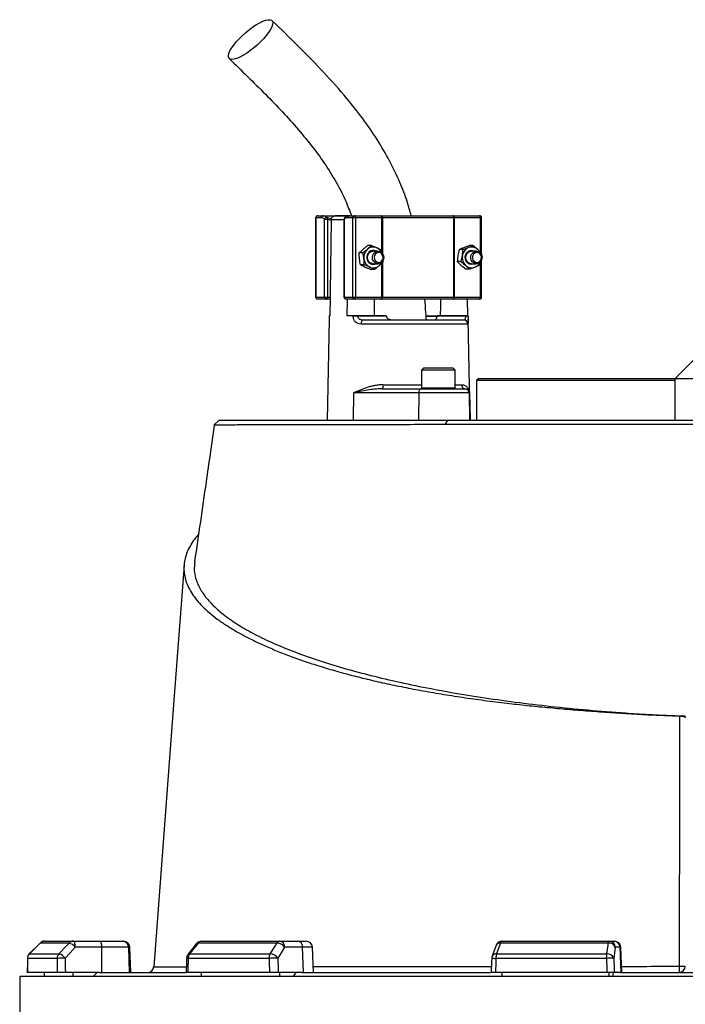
# Model space of a CAD drawing. Header units: millimetres. Extents: x 2419 to 4597, y 850 to 6158.
# Tile 8 of 10: x 2989 to 3627, y 4718 to 5662. Entities that reach past the tile are written whole.
import ezdxf

# ---------------------------------------------------------------- set-up
doc = ezdxf.new("R2010")
doc.units = ezdxf.units.MM
doc.header["$LTSCALE"] = 2

msp = doc.modelspace()

# ---------------------------------------------------------------- linework, layer by layer
at = {"color": 7, "linetype": 'Continuous', "lineweight": 25}
for p, q in [((3272.76, 5472.36), (3272.76, 5396.36)), ((3272.95, 5472.36), (3272.95, 5396.36)), ((3278.06, 5472.36), (3272.95, 5472.36)), ((3274.76, 5474.36), (3279.87, 5474.36)), ((3279.87, 5474.36), (3305.15, 5474.36)), ((3281.4, 5396.36), (3281.4, 5470.95)), ((3281.4, 5470.95), (3284.06, 5470.95)), ((3284.06, 5470.95), (3284.06, 5396.36)), ((3287.76, 5470.42), (3287.75, 5470.01)), ((3304.72, 5474.35), (3291.58, 5474.35)), ((3299.81, 5470.95), (3299.81, 5396.36)), ((3300, 5470.95), (3300, 5396.36)), ((3308.45, 5472.36), (3303.34, 5472.36)), ((3305.15, 5474.36), (3310.26, 5474.36)), ((3311.11, 5472.36), (3308.45, 5472.36)), ((3308.45, 5396.36), (3308.45, 5472.36)), ((3310.26, 5474.36), (3335.35, 5474.36)), ((3311.11, 5472.36), (3311.11, 5396.36)), ((3336.2, 5472.36), (3311.11, 5472.36)), ((3335.35, 5474.36), (3336.54, 5474.36)), ((3336.79, 5472.36), (3336.2, 5472.36)), ((3336.54, 5474.36), (3403.78, 5474.36)), ((3405.13, 5472.36), (3336.79, 5472.36)), ((3403.78, 5474.36), (3404.8, 5474.36)), ((3404.8, 5474.36), (3429.89, 5474.36)), ((3405.13, 5396.36), (3405.13, 5472.36)), ((3405.65, 5472.36), (3405.13, 5472.36)), ((3405.65, 5472.36), (3405.65, 5396.36)), ((3430.74, 5472.36), (3405.65, 5472.36)), ((3431.89, 5438.21), (3431.89, 5472.36)), ((3326.22, 5445.8), (3322.75, 5445.8)), ((3335.91, 5441.43), (3336.54, 5438.39)), ((3413.97, 5441.89), (3410.5, 5441.89)), ((3423.85, 5445.7), (3420.38, 5445.7)), ((3317.95, 5438.72), (3314.48, 5438.72)), ((3332.57, 5440.36), (3327.83, 5440.36)), ((3426.83, 5440.36), (3422.08, 5440.36)), ((3431.78, 5438.17), (3431.66, 5437.04)), ((3431.89, 5396.36), (3431.89, 5432.17)), ((3319.37, 5427.28), (3315.9, 5427.28)), ((3329.06, 5422.92), (3325.59, 5422.92)), ((3327.83, 5428.36), (3332.57, 5428.36)), ((3412.02, 5430.54), (3408.55, 5430.54)), ((3419.95, 5423.01), (3416.48, 5423.01)), ((3422.08, 5428.36), (3426.83, 5428.36)), ((3430.63, 5430.11), (3429.83, 5426.82)), ((3272.95, 5396.36), (3281.4, 5396.36)), ((3283.21, 5394.36), (3274.76, 5394.36)), ((3281.4, 5396.36), (3284.06, 5396.36)), ((3286.49, 5394.36), (3283.21, 5394.36)), ((3284.06, 5396.36), (3286.53, 5396.36)), ((3286.53, 5396.36), (3286.23, 5378.36)), ((3300, 5396.36), (3308.45, 5396.36)), ((3310.26, 5394.36), (3301.81, 5394.36)), ((3303.13, 5378.36), (3303.4, 5394.36)), ((3308.45, 5396.36), (3311.11, 5396.36)), ((3335.35, 5394.36), (3310.26, 5394.36)), ((3311.11, 5396.36), (3336.2, 5396.36)), ((3336.54, 5394.36), (3335.35, 5394.36)), ((3336.2, 5396.36), (3336.79, 5396.36)), ((3403.78, 5394.36), (3336.54, 5394.36)), ((3336.79, 5396.36), (3405.13, 5396.36)), ((3404.8, 5394.36), (3403.78, 5394.36)), ((3429.89, 5394.36), (3404.8, 5394.36)), ((3405.13, 5396.36), (3405.65, 5396.36)), ((3405.65, 5396.36), (3430.74, 5396.36)), ((3418.16, 5394.36), (3418.43, 5378.36)), ((3285.59, 5375.06), (3283.91, 5278.36)), ((3285.66, 5378.36), (3285.66, 5378.29)), ((3286.23, 5378.36), (3285.66, 5378.36)), ((3308.75, 5378.36), (3303.13, 5378.36)), ((3308.75, 5378.29), (3308.75, 5378.36)), ((3313.05, 5378.36), (3313.05, 5378.29)), ((3340.47, 5378.36), (3313.05, 5378.36)), ((3313.05, 5378.29), (3340.47, 5378.29)), ((3340.47, 5378.36), (3340.47, 5378.29)), ((3389.17, 5377.61), (3378.94, 5377.61)), ((3389.27, 5378.29), (3389.27, 5378.36)), ((3416.69, 5378.36), (3389.27, 5378.36)), ((3389.27, 5378.29), (3416.69, 5378.29)), ((3416.69, 5378.29), (3416.69, 5378.36)), ((3419, 5378.29), (3419, 5378.36)), ((3420.75, 5278.36), (3419.06, 5375.06)), ((3418.58, 5370.43), (3316.35, 5370.43)), ((3318.5, 5374.36), (3414.62, 5374.36)), ((3359.89, 5374.61), (3359.89, 5374.36)), ((3365.14, 5374.36), (3365.14, 5374.61)), ((3374.39, 5374.36), (3374.39, 5374.61)), ((3374.6, 5374.61), (3374.6, 5374.36)), ((3379.83, 5374.36), (3379.83, 5374.61)), ((3381.18, 5374.61), (3381.18, 5374.36)), ((3384.2, 5374.61), (3384.2, 5374.36)), ((3385.54, 5374.36), (3385.54, 5374.61)), ((3389.65, 5374.36), (3389.65, 5374.61)), ((3637.09, 5338.15), (3617.29, 5318.36)), ((3376.36, 5328.36), (3374.36, 5326.36)), ((3376.36, 5328.36), (3404.36, 5328.36)), ((3406.36, 5326.36), (3404.36, 5328.36)), ((3374.36, 5326.36), (3374.36, 5309.16)), ((3406.36, 5326.36), (3374.36, 5326.36)), ((3406.36, 5309.16), (3406.36, 5326.36)), ((3429.09, 5318.36), (3427.09, 5316.36)), ((3429.09, 5318.36), (3617.09, 5318.36)), ((3617.09, 5318.36), (3617.09, 5278.36)), ((3617.09, 5318.36), (3657.09, 5318.36)), ((3427.09, 5316.36), (3427.09, 5278.36)), ((3617.09, 5316.36), (3427.09, 5316.36)), ((3308.98, 5304.43), (3308.69, 5278.36)), ((3371.61, 5304.43), (3308.98, 5304.43)), ((3336.69, 5308.36), (3374.16, 5308.36)), ((3371.61, 5304.43), (3371.32, 5278.36)), ((3419.77, 5304.43), (3371.61, 5304.43)), ((3374.16, 5308.36), (3415.77, 5308.36)), ((3415.77, 5308.36), (3416.08, 5308.36)), ((3419.77, 5304.43), (3420.22, 5278.36)), ((3420.29, 5304.43), (3419.77, 5304.43)), ((3420.29, 5304.43), (3420.75, 5278.36)), ((3180.24, 5278.36), (3175.58, 5273.7)), ((3180.24, 5278.36), (3399.52, 5278.36)), ((3397.13, 5274.27), (3399.52, 5278.36)), ((3399.52, 5278.36), (3647.66, 5278.36)), ((3627.09, 4994.4), (3627.2, 4994.4)), ((3008.61, 4776.57), (2998.22, 4766.09)), ((3036.35, 4776.6), (3008.69, 4776.6)), ((3012.87, 4778.36), (3040.35, 4778.36)), ((3040.35, 4778.36), (3065.6, 4778.36)), ((3067.65, 4772.56), (3042.4, 4772.56)), ((3065.6, 4778.36), (3087.62, 4778.36)), ((3067.94, 4748.36), (3067.65, 4772.56)), ((3093.53, 4772.56), (3067.65, 4772.56)), ((3087.62, 4778.36), (3088.67, 4778.36)), ((3094.36, 4748.36), (3093.53, 4772.56)), ((3095.51, 4748.36), (3094.66, 4772.56)), ((3158.65, 4776.07), (3150.38, 4765.58)), ((3235.7, 4776.6), (3160.13, 4776.6)), ((3163.36, 4778.36), (3238.45, 4778.36)), ((3238.45, 4778.36), (3255.72, 4778.36)), ((3260.31, 4772.56), (3243.05, 4772.56)), ((3255.72, 4778.36), (3263.72, 4778.36)), ((3260.96, 4748.36), (3260.31, 4772.56)), ((3270.56, 4748.36), (3269.72, 4772.56)), ((3445.88, 4774.46), (3441.95, 4763.97)), ((3553.31, 4776.6), (3450.08, 4776.6)), ((3451.5, 4778.36), (3554.08, 4778.36)), ((3554.08, 4778.36), (3558.75, 4778.36)), ((3558.75, 4778.36), (3559.27, 4778.36)), ((3564.65, 4772.56), (3559.99, 4772.56)), ((3565.49, 4748.36), (3564.65, 4772.56)), ((3566.11, 4748.36), (3565.26, 4772.56)), ((3024.97, 4761.87), (2996.57, 4761.87)), ((2998.3, 4766.11), (3026.62, 4766.11)), ((3228.1, 4761.87), (3150.52, 4761.87)), ((3151.86, 4766.11), (3229.24, 4766.11)), ((3551.53, 4761.87), (3445.56, 4761.87)), ((3446.15, 4766.11), (3551.85, 4766.11)), ((3117.63, 4753.9), (3117.63, 4753.9)), ((2989.09, 4744.36), (2989.09, 4566.29)), ((4365.09, 4744.36), (2989.09, 4744.36)), ((3025.13, 4748.36), (2996.49, 4748.36)), ((3012.87, 4744.36), (3012.87, 4748.36)), ((3065.71, 4748.36), (3032.83, 4748.36)), ((3040.35, 4744.36), (3040.35, 4748.36)), ((3059.63, 4744.36), (3063.39, 4748.36)), ((3065.71, 4748.36), (3147.96, 4748.36)), ((3228.46, 4748.36), (3150.21, 4748.36)), ((3163.36, 4744.36), (3163.36, 4748.36)), ((3259.44, 4748.36), (3236.95, 4748.36)), ((3238.45, 4744.36), (3238.45, 4748.36)), ((3251.64, 4744.36), (3254.21, 4748.36)), ((3259.44, 4748.36), (3440.48, 4748.36)), ((3552, 4748.36), (3445.11, 4748.36)), ((3451.5, 4744.36), (3451.5, 4748.36)), ((3554.08, 4744.36), (3554.08, 4748.36)), ((3557.65, 4744.36), (3558.34, 4748.36)), ((3565.07, 4748.36), (3559, 4748.36)), ((3565.07, 4748.36), (3789.1, 4748.36))]:
    msp.add_line(p, q, dxfattribs=at)
at = {"color": 8, "linetype": 'Continuous', "lineweight": 25}
for p, q in [((3272.95, 5472.36), (3272.76, 5472.36)), ((3283.84, 5472.8), (3287.99, 5471.58)), ((3299.81, 5470.42), (3287.76, 5470.42)), ((3299.81, 5470.95), (3300, 5470.95)), ((3336.2, 5441.47), (3336.2, 5472.36)), ((3336.79, 5472.36), (3336.79, 5438.14)), ((3430.74, 5439.26), (3430.74, 5472.36)), ((3431.89, 5472.36), (3430.74, 5472.36)), ((3336.2, 5396.36), (3336.2, 5428.92)), ((3336.79, 5429.48), (3336.79, 5396.36)), ((3430.74, 5396.36), (3430.74, 5430.18)), ((3272.76, 5396.36), (3272.95, 5396.36)), ((3299.81, 5396.36), (3300, 5396.36)), ((3430.74, 5396.36), (3431.89, 5396.36)), ((3378.9, 5378.29), (3389.58, 5378.29)), ((3337.56, 5312.29), (3374.36, 5312.29)), ((3374.36, 5309.16), (3406.36, 5309.16)), ((3406.36, 5312.29), (3412.53, 5312.29)), ((3008.6, 4776.58), (3008.69, 4776.6)), ((3094.66, 4772.56), (3093.53, 4772.56)), ((3269.72, 4772.56), (3260.31, 4772.56)), ((3565.26, 4772.56), (3564.65, 4772.56)), ((2996.47, 4761.91), (2996.57, 4761.87)), ((2998.21, 4766.09), (2998.3, 4766.11))]:
    msp.add_line(p, q, dxfattribs=at)
at = {"color": 7, "linetype": 'Continuous', "lineweight": 25, "flags": 128}
for points in [[(3192.49, 5624.24), (3190.86, 5624.49), (3189.73, 5625.23), (3189.14, 5626.43), (3189.1, 5628.08), (3189.61, 5630.12), (3190.65, 5632.51), (3192.21, 5635.18), (3194.24, 5638.06), (3196.69, 5641.08), (3199.49, 5644.15), (3202.58, 5647.21), (3205.86, 5650.17), (3209.27, 5652.95), (3212.7, 5655.49), (3216.07, 5657.71), (3219.3, 5659.56), (3222.29, 5660.99), (3224.98, 5661.97), (3227.29, 5662.46), (3229.16, 5662.46), (3230.54, 5661.97), (3231.4, 5660.99), (3231.72, 5659.56), (3231.49, 5657.71), (3230.71, 5655.49), (3229.4, 5652.95), (3227.6, 5650.17), (3225.35, 5647.21), (3222.72, 5644.15), (3219.77, 5641.08), (3216.57, 5638.06), (3213.21, 5635.18), (3209.78, 5632.51), (3206.37, 5630.12), (3203.06, 5628.08), (3199.94, 5626.43), (3197.09, 5625.23), (3194.59, 5624.49), (3192.49, 5624.24)], [(3287.75, 5470.01), (3286.61, 5401.59), (3286.53, 5396.36)], [(3311.11, 5472.36), (3311.09, 5472.75), (3311.04, 5473.12), (3310.96, 5473.47), (3310.86, 5473.77), (3310.73, 5474.02), (3310.58, 5474.2), (3310.43, 5474.32), (3310.26, 5474.36)], [(3336.2, 5472.36), (3336.18, 5472.75), (3336.13, 5473.12), (3336.06, 5473.47), (3335.95, 5473.77), (3335.82, 5474.02), (3335.68, 5474.2), (3335.52, 5474.32), (3335.35, 5474.36)], [(3405.65, 5472.36), (3405.63, 5472.75), (3405.58, 5473.12), (3405.51, 5473.47), (3405.4, 5473.77), (3405.27, 5474.02), (3405.13, 5474.2), (3404.97, 5474.32), (3404.8, 5474.36)], [(3430.74, 5472.36), (3430.72, 5472.75), (3430.67, 5473.12), (3430.6, 5473.47), (3430.49, 5473.77), (3430.36, 5474.02), (3430.22, 5474.2), (3430.06, 5474.32), (3429.89, 5474.36)], [(3327.83, 5428.36), (3326.88, 5428.45), (3325.11, 5429.16), (3323.66, 5430.5), (3322.72, 5432.3), (3322.39, 5434.36), (3322.72, 5436.41), (3323.66, 5438.21), (3325.11, 5439.55), (3326.88, 5440.26), (3327.83, 5440.36)], [(3327.14, 5434.59), (3327.54, 5436.63), (3328.55, 5438.39), (3330.04, 5439.67), (3331.84, 5440.3), (3333.73, 5440.22), (3335.48, 5439.43), (3336.87, 5438.03), (3337.75, 5436.18), (3338.01, 5434.12), (3337.61, 5432.08), (3336.6, 5430.32), (3335.1, 5429.04), (3333.31, 5428.41), (3331.42, 5428.49), (3329.67, 5429.28), (3328.27, 5430.68), (3327.39, 5432.53), (3327.14, 5434.59)], [(3328.77, 5434.54), (3329.03, 5432.7), (3329.92, 5431.12), (3331.28, 5430.02), (3332.92, 5429.59), (3334.59, 5429.88), (3336.03, 5430.85), (3337.02, 5432.36), (3337.41, 5434.17), (3337.15, 5436.01), (3336.27, 5437.59), (3334.9, 5438.69), (3333.26, 5439.12), (3331.6, 5438.83), (3330.16, 5437.86), (3329.16, 5436.35), (3328.77, 5434.54)], [(3425.16, 5428.36), (3424.31, 5427.94), (3422.31, 5427.56), (3420.31, 5427.92), (3418.52, 5428.97), (3417.14, 5430.61), (3416.32, 5432.65), (3416.14, 5434.88), (3416.63, 5437.05), (3417.72, 5438.93), (3419.32, 5440.31), (3421.23, 5441.05), (3423.26, 5441.06), (3425.16, 5440.36)], [(3422.08, 5428.36), (3421.14, 5428.45), (3419.36, 5429.16), (3417.92, 5430.5), (3416.97, 5432.3), (3416.65, 5434.36), (3416.97, 5436.41), (3417.92, 5438.21), (3419.36, 5439.55), (3421.14, 5440.26), (3422.08, 5440.36)], [(3421.42, 5433.74), (3421.56, 5435.82), (3422.33, 5437.72), (3423.65, 5439.22), (3425.34, 5440.13), (3427.22, 5440.34), (3429.05, 5439.83), (3430.62, 5438.66), (3431.72, 5436.97), (3432.24, 5434.97), (3432.1, 5432.89), (3431.33, 5430.99), (3430.01, 5429.49), (3428.32, 5428.58), (3426.44, 5428.37), (3424.61, 5428.88), (3423.04, 5430.05), (3421.94, 5431.74), (3421.42, 5433.74)], [(3423.05, 5433.87), (3423.54, 5432.09), (3424.62, 5430.65), (3426.11, 5429.78), (3427.79, 5429.61), (3429.4, 5430.15), (3430.7, 5431.34), (3431.49, 5432.99), (3431.65, 5434.84), (3431.16, 5436.62), (3430.08, 5438.06), (3428.59, 5438.93), (3426.91, 5439.1), (3425.29, 5438.56), (3423.99, 5437.37), (3423.2, 5435.72), (3423.05, 5433.87)], [(3283.21, 5394.36), (3283.38, 5394.39), (3283.54, 5394.51), (3283.68, 5394.69), (3283.81, 5394.94), (3283.92, 5395.24), (3283.99, 5395.59), (3284.04, 5395.97), (3284.06, 5396.36)], [(3310.26, 5394.36), (3310.43, 5394.39), (3310.58, 5394.51), (3310.73, 5394.69), (3310.86, 5394.94), (3310.96, 5395.24), (3311.04, 5395.59), (3311.09, 5395.97), (3311.11, 5396.36)], [(3329.31, 5378.36), (3329.14, 5387.88), (3329.02, 5394.36)], [(3335.35, 5394.36), (3335.52, 5394.39), (3335.68, 5394.51), (3335.82, 5394.69), (3335.95, 5394.94), (3336.06, 5395.24), (3336.13, 5395.59), (3336.18, 5395.97), (3336.2, 5396.36)], [(3392.54, 5394.36), (3392.42, 5387.88), (3392.25, 5378.36)], [(3404.8, 5394.36), (3404.97, 5394.39), (3405.13, 5394.51), (3405.27, 5394.69), (3405.4, 5394.94), (3405.51, 5395.24), (3405.58, 5395.59), (3405.63, 5395.97), (3405.65, 5396.36)], [(3429.89, 5394.36), (3430.06, 5394.39), (3430.22, 5394.51), (3430.36, 5394.69), (3430.49, 5394.94), (3430.6, 5395.24), (3430.67, 5395.59), (3430.72, 5395.97), (3430.74, 5396.36)], [(3318.5, 5374.36), (3318.09, 5374.28), (3317.69, 5374.06), (3317.32, 5373.7), (3316.99, 5373.21), (3316.73, 5372.61), (3316.52, 5371.93), (3316.4, 5371.2), (3316.35, 5370.43)], [(3374.16, 5308.36), (3373.67, 5308.28), (3373.19, 5308.06), (3372.76, 5307.7), (3372.37, 5307.21), (3372.05, 5306.61), (3371.81, 5305.93), (3371.66, 5305.2), (3371.61, 5304.43)], [(3146.58, 5139.07), (3137.11, 5013.64), (3117.51, 4753.91)], [(3008.69, 4776.6), (3000.29, 4768.12), (2998.3, 4766.11)], [(3026.62, 4766.11), (3034.49, 4774.59), (3036.35, 4776.6)], [(3042.4, 4772.56), (3037.43, 4767.21), (3032.67, 4762.08)], [(3042.4, 4772.56), (3042.35, 4773.71), (3042.23, 4774.8), (3042.03, 4775.8), (3041.78, 4776.67), (3041.47, 4777.39), (3041.12, 4777.92), (3040.74, 4778.25), (3040.35, 4778.36)], [(3065.6, 4778.36), (3065.99, 4778.25), (3066.36, 4777.92), (3066.71, 4777.39), (3067.02, 4776.67), (3067.28, 4775.8), (3067.47, 4774.8), (3067.59, 4773.71), (3067.65, 4772.56)], [(3160.13, 4776.6), (3153.44, 4768.12), (3151.86, 4766.11)], [(3229.24, 4766.11), (3234.46, 4774.59), (3235.7, 4776.6)], [(3243.05, 4772.56), (3239.74, 4767.21), (3236.58, 4762.08)], [(3450.08, 4776.6), (3446.9, 4768.12), (3446.15, 4766.11)], [(3551.85, 4766.11), (3553.03, 4774.59), (3553.31, 4776.6)], [(3553.31, 4776.6), (3553.39, 4776.99), (3553.48, 4777.34), (3553.57, 4777.65), (3553.67, 4777.9), (3553.77, 4778.1), (3553.87, 4778.24), (3553.98, 4778.33), (3554.08, 4778.36)], [(3559.99, 4772.56), (3559.24, 4767.21), (3558.53, 4762.08)], [(2996.47, 4761.91), (2996.45, 4758.46), (2996.39, 4748.1)], [(3149.09, 4762.01), (3149.01, 4758.55), (3148.78, 4748.2)], [(3441.57, 4762.07), (3441.46, 4758.62), (3441.12, 4748.26)]]:
    msp.add_lwpolyline(points, dxfattribs=at)
at = {"color": 7, "linetype": 'Continuous', "lineweight": 25}
for centre, radius, start, end in [((3274.76, 5472.36), 2, 90, 180), ((3274.86, 5472.44), 1.91, 92.95214, 182.67534), ((3279.97, 5472.44), 1.91, 92.95214, 182.67534), ((3283.55, 5470.64), 2.18, 82.46337, 171.74277), ((3281.85, 5471.63), 2.31, 343.11903, 30.46305), ((3301.81, 5470.95), 2, 130.9851, 180), ((3305.25, 5472.44), 1.91, 92.95214, 182.67534), ((3310.36, 5472.44), 1.91, 92.95214, 182.67534), ((3332.62, 5472.85), 4.21, 353.28108, 21.00592), ((3403.38, 5472.62), 1.78, 351.28039, 77.10755), ((3429.89, 5472.36), 2, 0, 90), ((3329.45, 5434.41), 10.5, 131.67214, 187.73962), ((3328.01, 5435.95), 8.39, 65.85315, 131.34403), ((3327.43, 5435.01), 9.5, 24.53406, 64.99453), ((3423.03, 5434.78), 9.77, 112.55407, 171.51114), ((3422.29, 5435.91), 8.43, 45.54972, 110.83162), ((3421.34, 5434.77), 9.92, 24.9446, 46.26669), ((3328.88, 5434.01), 9.89, 185.89737, 244.32401), ((3328.02, 5434.82), 6.25, 62.44033, 192.77874), ((3328.04, 5433.76), 6.12, 183.09445, 297.96492), ((3423.79, 5434.33), 10.59, 169.71122, 225.45086), ((3328.03, 5432.76), 8.39, 245.85315, 311.34403), ((3327.11, 5433.93), 9.88, 310.86817, 335.06597), ((3422.27, 5432.8), 8.43, 225.54972, 290.83162), ((3421.76, 5433.65), 9.41, 291.91135, 335.6144), ((3274.76, 5396.36), 2, 180, 270), ((3274.86, 5396.27), 1.91, 177.32466, 267.04786), ((3283.31, 5396.27), 1.91, 177.32466, 267.04786), ((3301.81, 5396.36), 2, 180, 270), ((3301.91, 5396.27), 1.91, 177.32466, 267.04786), ((3310.36, 5396.27), 1.91, 177.32466, 267.04786), ((3332.62, 5395.86), 4.21, 338.99408, 6.71892), ((3403.38, 5396.09), 1.78, 282.89245, 8.71961), ((3429.89, 5396.36), 2, 270, 0), ((3310.9, 5207.46), 170.84, 89.27819, 90.72181), ((3417.84, 5338.26), 40.04, 88.34797, 91.65203), ((3414.6, 5370.37), 3.98, 0.75453, 89.76371), ((3332.42, 5311.36), 5.23, 324.85873, 10.16071), ((3375.16, 5309.16), 0.8, 180, 270), ((3405.56, 5309.16), 0.8, 270, 360), ((3416.32, 5312.13), 3.79, 177.71317, 266.46523), ((3415.77, 5304.36), 4, 0.99939, 89.99942), ((3012.87, 4772.36), 6, 90, 135.25313), ((3012.87, 4772.5), 5.85, 90.08561, 135.6015), ((3040.38, 4772.86), 5.5, 90.31962, 137.1257), ((3033.03, 4765.06), 12.01, 38.6888, 73.93179), ((3087.58, 4772.4), 5.95, 1.57585, 89.60772), ((3088.67, 4772.36), 6, 2, 90), ((3163.36, 4772.36), 6, 90, 141.73543), ((3163.5, 4774.25), 4.11, 92.00566, 145.14485), ((3238.68, 4774.96), 3.41, 93.88554, 151.18244), ((3235.29, 4767.15), 9.46, 34.93443, 87.54405), ((3237.68, 4773.03), 5.38, 355.08211, 81.76517), ((3254.95, 4773.03), 5.38, 355.08211, 81.76517), ((3263.72, 4772.36), 6, 2, 90), ((3451.5, 4772.36), 6, 90, 159.44647), ((3452.19, 4776.35), 2.12, 108.97665, 173.2704), ((3554.01, 4770.21), 6.42, 21.48071, 96.25708), ((3554.04, 4772.4), 5.95, 1.54472, 89.57848), ((3558.7, 4772.4), 5.95, 1.54472, 89.57848), ((3559.27, 4772.36), 6, 2, 90), ((3002.47, 4761.87), 6, 135.25395, 179.63698), ((3002.62, 4761.88), 6.05, 135.59323, 180.08081), ((3031.16, 4761.9), 6.19, 137.08569, 180.26871), ((3031.75, 4654), 108.09, 89.5133, 93.60013), ((3023.29, 4754.57), 12.02, 38.69679, 73.91555), ((3155.09, 4761.87), 6, 141.73621, 178.702), ((3157.57, 4761.98), 7.05, 144.12478, 180.88663), ((3236, 4762.02), 7.91, 148.82602, 181.08798), ((3237.68, 4545.57), 216.51, 90.29016, 92.53673), ((3228.83, 4756.66), 9.46, 34.93737, 87.52699), ((3447.57, 4761.87), 6, 159.44696, 178.11512), ((3459.5, 4762.1), 13.94, 163.27355, 180.94628), ((3576.58, 4762.12), 25.05, 170.83081, 180.57347), ((3567.09, 4359.14), 403.03, 91.21757, 92.21229), ((3552.55, 4759.73), 6.42, 21.4781, 96.23861), ((3111.52, 4754.36), 6, 270.09908, 355.91294), ((3621.09, 4754.36), 6, 270, 0), ((3602.91, 4752.84), 18.72, 346.14784, 4.50399), ((3622.88, 4919.7), 165.4, 269.54772, 271.45774)]:
    msp.add_arc(centre, radius, start, end, dxfattribs=at)
at = {"color": 8, "linetype": 'Continuous', "lineweight": 25}
for centre, radius, start, end in [((3301.6, 5471.26), 1.63, 133.5963, 190.8042), ((3159.9, 4774.9), 1.71, 82.127, 137.00451), ((3449.49, 4772.57), 4.07, 81.58497, 152.40731), ((3150.41, 4768.27), 6.4, 258.12046, 271.03584), ((3151.62, 4764.42), 1.71, 82.16666, 136.96474), ((3447.38, 4839.07), 77.22, 265.68645, 268.65029), ((3445.56, 4762.09), 4.07, 81.61821, 152.31454)]:
    msp.add_arc(centre, radius, start, end, dxfattribs=at)
at = {"color": 7, "linetype": 'Continuous', "lineweight": 25}
for centre, major_axis, ratio, start_param, end_param in [((3677.09, 4606.43), (120.31, 19644.47), 0.03469, 1.563096, 1.563784), ((3677.09, 4606.43), (-236.94, 19644.47), 0.033097, 1.562485, 1.563173), ((3679.14, 4606.64), (-234.88, 19644.47), 0.03281, 1.562491, 1.56319), ((3677.09, 4606.43), (445.13, 19644.47), 0.026971, 1.563495, 1.564183), ((3677.09, 4606.43), (-530.37, 19644.47), 0.022626, 1.562273, 1.562961), ((3681.68, 4606.64), (-525.77, 19644.47), 0.022431, 1.562283, 1.562982), ((3677.09, 4606.43), (650.36, 19644.47), 0.012035, 1.563282, 1.56397), ((3677.09, 4606.43), (-681.51, 19644.47), 0.00611, 1.562672, 1.56336), ((3682.99, 4606.64), (-675.6, 19644.47), 0.006057, 1.562675, 1.563374)]:
    msp.add_ellipse(centre, major_axis=major_axis, ratio=ratio, start_param=start_param, end_param=end_param, dxfattribs=at)
for points, knots in [([(3364.44, 5474.36), (3363.19, 5478.89), (3360.19, 5489.75), (3353.33, 5507.44), (3343.76, 5527.45), (3331.76, 5547.92), (3318.03, 5567.88), (3300.98, 5589.45), (3280.37, 5612.45), (3256.21, 5637.12), (3239.45, 5653.38), (3230.92, 5661.66)], [0, 0, 0, 0, 0.058949, 0.14111, 0.238657, 0.339873, 0.44357, 0.549598, 0.694805, 0.844557, 1, 1, 1, 1]), ([(3189.85, 5625.1), (3195.75, 5619.39), (3207.43, 5608.11), (3224.55, 5591.16), (3240.88, 5574.24), (3256.18, 5557.24), (3270.22, 5540.04), (3282.82, 5522.57), (3293.28, 5505.39), (3301.45, 5489.39), (3305.3, 5479.05), (3307.05, 5474.35)], [0, 0, 0, 0, 0.129602, 0.256421, 0.379861, 0.499467, 0.614898, 0.72606, 0.833187, 0.924129, 1, 1, 1, 1]), ([(3281.4, 5470.95), (3280.86, 5471.42), (3280.31, 5471.77), (3279.2, 5472.24), (3278.64, 5472.36), (3278.06, 5472.36)], [0, 0, 0, 0, 0.5, 0.5, 1, 1, 1, 1]), ([(3279.87, 5474.36), (3280.55, 5474.36), (3281.22, 5474.22), (3282.55, 5473.7), (3283.2, 5473.31), (3283.84, 5472.8)], [0, 0, 0, 0, 0.5, 0.5, 1, 1, 1, 1]), ([(3287.76, 5470.42), (3287.76, 5470.69), (3287.79, 5470.96), (3287.91, 5471.49), (3287.99, 5471.74), (3288.3, 5472.48), (3288.6, 5472.91), (3289.15, 5473.45), (3289.35, 5473.61), (3289.77, 5473.88), (3289.99, 5474), (3290.68, 5474.27), (3291.17, 5474.36), (3291.66, 5474.35)], [0, 0, 0, 0, 0.125, 0.125, 0.25, 0.25, 0.5, 0.5, 0.625, 0.625, 0.75, 0.75, 1, 1, 1, 1]), ([(3303.34, 5472.36), (3302.76, 5472.36), (3302.2, 5472.24), (3301.08, 5471.77), (3300.54, 5471.42), (3300, 5470.95)], [0, 0, 0, 0, 0.5, 0.5, 1, 1, 1, 1]), ([(3305.12, 5474.33), (3305.04, 5474.34), (3304.31, 5474.39), (3302.95, 5474.01), (3301.49, 5473.33), (3300.74, 5472.62), (3300.52, 5472.4)], [0, 0, 0, 0, 0.050093, 0.43798, 0.830713, 1, 1, 1, 1]), ([(3322.47, 5442.26), (3322.12, 5441.96), (3321.75, 5441.65), (3321.02, 5441.06), (3320.65, 5440.76), (3319.52, 5439.88), (3318.74, 5439.3), (3317.95, 5438.72)], [0, 0, 0, 0, 0.25, 0.25, 0.5, 0.5, 1, 1, 1, 1]), ([(3318.24, 5442.26), (3318.59, 5442.56), (3318.95, 5442.86), (3319.68, 5443.46), (3320.06, 5443.75), (3321.19, 5444.64), (3321.96, 5445.22), (3322.75, 5445.8)], [0, 0, 0, 0, 0.25, 0.25, 0.5, 0.5, 1, 1, 1, 1]), ([(3331.45, 5443.61), (3331.86, 5443.43), (3332.26, 5443.24), (3333.04, 5442.88), (3333.42, 5442.69), (3334.53, 5442.15), (3335.24, 5441.79), (3335.91, 5441.43)], [0, 0, 0, 0, 0.25, 0.25, 0.5, 0.5, 1, 1, 1, 1]), ([(3415.06, 5443.8), (3414.22, 5443.47), (3413.41, 5443.15), (3411.9, 5442.51), (3411.18, 5442.2), (3410.5, 5441.89)], [0, 0, 0, 0, 0.5, 0.5, 1, 1, 1, 1]), ([(3413.37, 5436.22), (3413.46, 5436.7), (3413.53, 5437.18), (3413.66, 5438.14), (3413.72, 5438.61), (3413.86, 5440.03), (3413.93, 5440.96), (3413.97, 5441.89)], [0, 0, 0, 0, 0.25, 0.25, 0.5, 0.5, 1, 1, 1, 1]), ([(3419.29, 5443.8), (3418.45, 5443.47), (3417.57, 5443.15), (3415.79, 5442.51), (3414.88, 5442.2), (3413.97, 5441.89)], [0, 0, 0, 0, 0.5, 0.5, 1, 1, 1, 1]), ([(3420.38, 5445.7), (3419.46, 5445.39), (3418.54, 5445.07), (3416.76, 5444.44), (3415.9, 5444.12), (3415.06, 5443.8)], [0, 0, 0, 0, 0.5, 0.5, 1, 1, 1, 1]), ([(3423.85, 5445.7), (3423.16, 5445.39), (3422.43, 5445.07), (3420.92, 5444.44), (3420.12, 5444.12), (3419.29, 5443.8)], [0, 0, 0, 0, 0.5, 0.5, 1, 1, 1, 1]), ([(3428.19, 5441.93), (3427.85, 5442.25), (3427.51, 5442.57), (3426.8, 5443.21), (3426.45, 5443.53), (3425.36, 5444.47), (3424.61, 5445.09), (3423.85, 5445.7)], [0, 0, 0, 0, 0.25, 0.25, 0.5, 0.5, 1, 1, 1, 1]), ([(3314.82, 5433), (3314.7, 5433.97), (3314.61, 5434.95), (3314.51, 5436.86), (3314.48, 5437.79), (3314.48, 5438.72)], [0, 0, 0, 0, 0.5, 0.5, 1, 1, 1, 1]), ([(3315.9, 5427.28), (3315.67, 5428.21), (3315.46, 5429.16), (3315.09, 5431.07), (3314.94, 5432.03), (3314.82, 5433)], [0, 0, 0, 0, 0.5, 0.5, 1, 1, 1, 1]), ([(3319.04, 5433), (3318.92, 5433.97), (3318.76, 5434.95), (3318.39, 5436.86), (3318.18, 5437.79), (3317.95, 5438.72)], [0, 0, 0, 0, 0.5, 0.5, 1, 1, 1, 1]), ([(3319.37, 5427.28), (3319.37, 5428.21), (3319.35, 5429.16), (3319.25, 5431.07), (3319.16, 5432.03), (3319.04, 5433)], [0, 0, 0, 0, 0.5, 0.5, 1, 1, 1, 1]), ([(3409.15, 5436.22), (3409.06, 5435.74), (3408.99, 5435.25), (3408.86, 5434.3), (3408.8, 5433.82), (3408.66, 5432.4), (3408.59, 5431.47), (3408.55, 5430.54)], [0, 0, 0, 0, 0.25, 0.25, 0.5, 0.5, 1, 1, 1, 1]), ([(3324.6, 5425.1), (3324.19, 5425.28), (3323.76, 5425.47), (3322.91, 5425.84), (3322.48, 5426.02), (3321.17, 5426.56), (3320.28, 5426.92), (3319.37, 5427.28)], [0, 0, 0, 0, 0.25, 0.25, 0.5, 0.5, 1, 1, 1, 1]), ([(3320.37, 5425.1), (3320.78, 5424.91), (3321.2, 5424.73), (3322.06, 5424.36), (3322.49, 5424.17), (3323.8, 5423.63), (3324.69, 5423.27), (3325.59, 5422.92)], [0, 0, 0, 0, 0.25, 0.25, 0.5, 0.5, 1, 1, 1, 1]), ([(3333.58, 5426.45), (3333.93, 5426.75), (3334.27, 5427.06), (3334.93, 5427.65), (3335.25, 5427.95), (3336.19, 5428.83), (3336.77, 5429.42), (3337.33, 5429.99)], [0, 0, 0, 0, 0.25, 0.25, 0.5, 0.5, 1, 1, 1, 1]), ([(3337.31, 5431.42), (3337.31, 5431.37), (3337.35, 5430.88), (3337.34, 5430.41), (3337.33, 5429.99)], [0, 0, 0, 0, 0.106367, 1, 1, 1, 1]), ([(3412.14, 5426.78), (3411.8, 5427.1), (3411.47, 5427.42), (3410.84, 5428.05), (3410.53, 5428.37), (3409.64, 5429.31), (3409.08, 5429.93), (3408.55, 5430.54)], [0, 0, 0, 0, 0.25, 0.25, 0.5, 0.5, 1, 1, 1, 1]), ([(3416.36, 5426.78), (3416.7, 5426.46), (3417.03, 5426.14), (3417.66, 5425.5), (3417.97, 5425.19), (3418.86, 5424.24), (3419.42, 5423.63), (3419.95, 5423.01)], [0, 0, 0, 0, 0.25, 0.25, 0.5, 0.5, 1, 1, 1, 1]), ([(3425.27, 5424.92), (3424.43, 5424.59), (3423.55, 5424.27), (3421.77, 5423.63), (3420.86, 5423.32), (3419.95, 5423.01)], [0, 0, 0, 0, 0.5, 0.5, 1, 1, 1, 1]), ([(3429.83, 5426.82), (3429.14, 5426.51), (3428.41, 5426.19), (3426.9, 5425.56), (3426.1, 5425.24), (3425.27, 5424.92)], [0, 0, 0, 0, 0.5, 0.5, 1, 1, 1, 1]), ([(3378.97, 5374.36), (3378.8, 5376.76), (3378.33, 5383.43), (3377.76, 5390.1), (3377.39, 5394.36)], [0, 0, 0, 0, 0.360853, 1, 1, 1, 1]), ([(3285.66, 5378.29), (3285.64, 5377.43), (3285.62, 5376.27), (3285.6, 5375.32), (3285.6, 5375.06)], [0, 0, 0, 0, 0.733208, 1, 1, 1, 1]), ([(3316.35, 5370.43), (3315.38, 5370.43), (3314.44, 5370.58), (3313.1, 5371.07), (3312.66, 5371.28), (3311.85, 5371.78), (3311.47, 5372.08), (3310.93, 5372.59), (3310.75, 5372.78), (3310.43, 5373.17), (3310.27, 5373.37), (3309.84, 5374.01), (3309.59, 5374.47), (3309.17, 5375.49), (3309.01, 5376.02), (3308.8, 5377.12), (3308.74, 5377.7), (3308.75, 5378.29)], [0, 0, 0, 0, 0.25, 0.25, 0.375, 0.375, 0.5, 0.5, 0.5625, 0.5625, 0.625, 0.625, 0.75, 0.75, 0.875, 0.875, 1, 1, 1, 1]), ([(3308.75, 5378.36), (3309.04, 5378.36), (3309.36, 5378.36), (3310.06, 5378.36), (3310.43, 5378.36), (3311.18, 5378.36), (3311.57, 5378.36), (3312.33, 5378.36), (3312.7, 5378.36), (3313.05, 5378.36)], [0, 0, 0, 0, 0.25, 0.25, 0.5, 0.5, 0.75, 0.75, 1, 1, 1, 1]), ([(3313.05, 5378.29), (3313.05, 5377.96), (3313.09, 5377.63), (3313.27, 5377.02), (3313.41, 5376.73), (3313.75, 5376.2), (3313.95, 5375.97), (3314.41, 5375.55), (3314.67, 5375.36), (3315.19, 5375.05), (3315.47, 5374.92), (3316.05, 5374.7), (3316.34, 5374.62), (3317.25, 5374.41), (3317.87, 5374.36), (3318.5, 5374.36)], [0, 0, 0, 0, 0.125, 0.125, 0.25, 0.25, 0.375, 0.375, 0.5, 0.5, 0.625, 0.625, 0.75, 0.75, 1, 1, 1, 1]), ([(3340.66, 5377.61), (3340.74, 5377.3), (3340.88, 5377.01), (3341.23, 5376.47), (3341.44, 5376.22), (3342.13, 5375.58), (3342.69, 5375.25), (3343.85, 5374.77), (3344.47, 5374.61), (3345.72, 5374.4), (3346.36, 5374.36), (3347, 5374.36)], [0, 0, 0, 0, 0.125, 0.125, 0.25, 0.25, 0.5, 0.5, 0.75, 0.75, 1, 1, 1, 1]), ([(3386.12, 5374.36), (3386.47, 5374.36), (3386.8, 5374.4), (3387.42, 5374.6), (3387.71, 5374.76), (3388.13, 5375.13), (3388.26, 5375.27), (3388.5, 5375.6), (3388.61, 5375.79), (3388.81, 5376.22), (3388.9, 5376.46), (3389.05, 5377), (3389.1, 5377.3), (3389.14, 5377.61)], [0, 0, 0, 0, 0.25, 0.25, 0.5, 0.5, 0.625, 0.625, 0.75, 0.75, 0.875, 0.875, 1, 1, 1, 1]), ([(3414.62, 5374.36), (3414.91, 5374.36), (3415.18, 5374.41), (3415.69, 5374.69), (3415.92, 5374.9), (3416.21, 5375.37), (3416.29, 5375.55), (3416.44, 5375.97), (3416.51, 5376.21), (3416.61, 5376.73), (3416.65, 5377.02), (3416.69, 5377.64), (3416.7, 5377.96), (3416.69, 5378.29)], [0, 0, 0, 0, 0.25, 0.25, 0.5, 0.5, 0.625, 0.625, 0.75, 0.75, 0.875, 0.875, 1, 1, 1, 1]), ([(3416.69, 5378.36), (3417.04, 5378.36), (3417.36, 5378.36), (3417.93, 5378.36), (3418.18, 5378.36), (3418.59, 5378.36), (3418.75, 5378.36), (3418.95, 5378.36), (3419, 5378.36), (3419, 5378.36)], [0, 0, 0, 0, 0.25, 0.25, 0.5, 0.5, 0.75, 0.75, 1, 1, 1, 1]), ([(3419, 5378.29), (3419.02, 5377.43), (3419.04, 5376.27), (3419.05, 5375.32), (3419.06, 5375.06)], [0, 0, 0, 0, 0.733208, 1, 1, 1, 1]), ([(3337.56, 5312.29), (3336.2, 5312.29), (3334.86, 5312.2), (3332.23, 5311.92), (3330.93, 5311.72), (3328.37, 5311.24), (3327.11, 5310.95), (3324.62, 5310.32), (3323.4, 5309.96), (3319.81, 5308.85), (3317.52, 5308.02), (3314.22, 5306.71), (3313.14, 5306.26), (3311.56, 5305.58), (3311.03, 5305.35), (3310.25, 5305), (3310, 5304.89), (3309.48, 5304.66), (3309.23, 5304.54), (3308.98, 5304.43)], [0, 0, 0, 0, 0.125, 0.125, 0.25, 0.25, 0.375, 0.375, 0.5, 0.5, 0.75, 0.75, 0.875, 0.875, 0.9375, 0.9375, 0.96875, 0.96875, 1, 1, 1, 1]), ([(3412.53, 5312.29), (3413.17, 5312.29), (3413.78, 5312.2), (3414.9, 5311.92), (3415.42, 5311.72), (3416.85, 5310.99), (3417.64, 5310.34), (3418.6, 5309.22), (3418.89, 5308.83), (3419.37, 5308), (3419.58, 5307.58), (3419.91, 5306.7), (3420.04, 5306.25), (3420.18, 5305.57), (3420.21, 5305.34), (3420.27, 5304.89), (3420.28, 5304.66), (3420.29, 5304.43)], [0, 0, 0, 0, 0.125, 0.125, 0.25, 0.25, 0.5, 0.5, 0.625, 0.625, 0.75, 0.75, 0.875, 0.875, 0.9375, 0.9375, 1, 1, 1, 1]), ([(3336.69, 5308.36), (3334.18, 5308.36), (3331.72, 5308.19), (3326.91, 5307.69), (3324.54, 5307.36), (3319.93, 5306.62), (3317.67, 5306.21), (3314.36, 5305.55), (3313.26, 5305.33), (3311.1, 5304.88), (3310.03, 5304.65), (3308.98, 5304.43)], [0, 0, 0, 0, 0.25, 0.25, 0.5, 0.5, 0.75, 0.75, 0.875, 0.875, 1, 1, 1, 1]), ([(3416.08, 5308.36), (3416.44, 5308.36), (3416.76, 5308.31), (3417.37, 5308.17), (3417.65, 5308.06), (3418.42, 5307.69), (3418.85, 5307.37), (3419.54, 5306.62), (3419.8, 5306.21), (3420.16, 5305.34), (3420.27, 5304.88), (3420.29, 5304.43)], [0, 0, 0, 0, 0.125, 0.125, 0.25, 0.25, 0.5, 0.5, 0.75, 0.75, 1, 1, 1, 1]), ([(3175.58, 5273.69), (3172.97, 5255.43), (3166.74, 5211.75), (3160.4, 5168.07), (3156.72, 5142.66)], [0, 0, 0, 0, 0.418089, 1, 1, 1, 1]), ([(3175.59, 5273.69), (3175.59, 5273.69), (3175.44, 5273.7), (3176.04, 5273.73), (3177.49, 5273.77), (3180.02, 5273.81), (3183.42, 5273.84), (3187.69, 5273.87), (3192.86, 5273.9), (3198.99, 5273.94), (3206.07, 5273.96), (3214.14, 5273.99), (3223.13, 5274.02), (3232.91, 5274.05), (3243.41, 5274.07), (3254.6, 5274.09), (3266.6, 5274.12), (3279.48, 5274.14), (3293.22, 5274.16), (3307.84, 5274.18), (3323.23, 5274.2), (3342.82, 5274.22), (3367.08, 5274.25), (3387.1, 5274.26), (3397.13, 5274.27)], [0, 0, 0, 0, 0.000885, 0.046311, 0.092078, 0.137844, 0.181653, 0.225462, 0.269577, 0.313692, 0.358769, 0.403846, 0.449256, 0.494666, 0.538407, 0.582147, 0.626191, 0.670235, 0.715238, 0.760241, 0.805575, 0.850909, 0.925269, 1, 1, 1, 1]), ([(3397.13, 5274.27), (3415.5, 5274.29), (3434.57, 5274.3), (3474.06, 5274.33), (3494.49, 5274.34), (3520.87, 5274.34), (3526.19, 5274.35), (3534.23, 5274.35), (3536.93, 5274.35), (3542.33, 5274.35), (3545.05, 5274.35), (3558.63, 5274.34), (3569.57, 5274.34), (3591.57, 5274.33), (3602.64, 5274.33), (3619.35, 5274.31), (3624.94, 5274.31), (3633.34, 5274.3), (3636.15, 5274.3), (3641.77, 5274.29), (3644.59, 5274.29), (3647.4, 5274.28)], [0, 0, 0, 0, 0.25, 0.25, 0.5, 0.5, 0.5625, 0.5625, 0.59375, 0.59375, 0.625, 0.625, 0.75, 0.75, 0.875, 0.875, 0.9375, 0.9375, 0.96875, 0.96875, 1, 1, 1, 1]), ([(3160.47, 5168.6), (3159.91, 5167.99), (3157.57, 5165.43), (3154.36, 5160.83), (3150.87, 5154.82), (3148.38, 5148.72), (3146.83, 5142.56), (3146.29, 5136.33), (3146.77, 5130.08), (3148.27, 5123.87), (3150.77, 5117.73), (3154.23, 5111.63), (3158.7, 5105.57), (3164.19, 5099.51), (3170.73, 5093.46), (3178.33, 5087.44), (3186.94, 5081.49), (3196.42, 5075.7), (3206.69, 5070.1), (3217.7, 5064.67), (3229.59, 5059.35), (3242.42, 5054.11), (3256.22, 5048.98), (3271.03, 5043.97), (3286.76, 5039.12), (3303.06, 5034.55), (3319.79, 5030.29), (3336.91, 5026.31), (3354.79, 5022.53), (3373.54, 5018.92), (3393.11, 5015.52), (3413.53, 5012.32), (3434.57, 5009.38), (3455.22, 5006.79), (3475.3, 5004.55), (3494.75, 5002.61), (3514.51, 5000.86), (3534.6, 4999.26), (3554.93, 4997.78), (3575.6, 4996.49), (3596.49, 4995.4), (3611.94, 4994.78), (3620.39, 4994.51), (3621.78, 4994.47)], [0, 0, 0, 0, 0.007862, 0.03325, 0.058808, 0.084366, 0.11046, 0.136554, 0.162835, 0.189117, 0.214897, 0.240678, 0.266641, 0.292603, 0.319138, 0.345673, 0.372404, 0.399136, 0.424809, 0.450482, 0.476328, 0.502173, 0.528596, 0.555019, 0.581664, 0.608308, 0.633244, 0.658179, 0.683329, 0.708479, 0.734312, 0.760146, 0.786212, 0.812278, 0.834882, 0.857487, 0.880212, 0.90294, 0.925996, 0.94905, 0.972242, 0.995433, 1, 1, 1, 1]), ([(3156.86, 5142.66), (3156.58, 5139.81), (3155.96, 5133.7), (3158.15, 5124.33), (3162.72, 5114.6), (3169.91, 5104.97), (3179.56, 5095.49), (3191.69, 5086.19), (3206.2, 5077.13), (3223.05, 5068.35), (3242.15, 5059.88), (3263.43, 5051.76), (3286.77, 5044.03), (3312.08, 5036.73), (3339.24, 5029.89), (3368.12, 5023.54), (3398.59, 5017.71), (3430.52, 5012.43), (3463.74, 5007.71), (3498.14, 5003.6), (3533.49, 5000.05), (3557.73, 4998.22), (3569.85, 4997.3)], [0, 0, 0, 0, 0.043786, 0.094112, 0.14444, 0.194766, 0.245094, 0.295421, 0.345748, 0.396075, 0.446403, 0.496729, 0.547057, 0.597383, 0.647711, 0.698037, 0.748365, 0.798692, 0.849019, 0.899346, 0.949673, 1, 1, 1, 1]), ([(3569.85, 4997.3), (3572.97, 4997.08), (3579.73, 4996.63), (3591.89, 4995.91), (3606.59, 4995.16), (3619.09, 4994.66), (3625.91, 4994.44), (3627.09, 4994.4)], [0.01980077, 0.01980077, 0.01980077, 0.01980077, 0.02502604, 0.03025132, 0.03547659, 0.04070186, 0.04180218, 0.04180218, 0.04180218, 0.04180218]), ([(3621.57, 4754.31), (3621.61, 4774.32), (3621.64, 4794.34), (3621.67, 4824.36), (3621.69, 4834.36), (3621.71, 4854.38), (3621.71, 4864.39), (3621.75, 4914.42), (3621.77, 4954.45), (3621.78, 4994.47)], [0, 0, 0, 0, 0.25, 0.25, 0.375, 0.375, 0.5, 0.5, 1, 1, 1, 1]), ([(3621.78, 4994.47), (3622.15, 4994.45), (3622.52, 4994.43), (3623.22, 4994.37), (3623.56, 4994.34), (3624.22, 4994.24), (3624.52, 4994.19), (3625.1, 4994.07), (3625.36, 4994), (3625.84, 4993.85), (3626.05, 4993.77), (3626.42, 4993.6), (3626.58, 4993.52), (3626.83, 4993.34), (3626.93, 4993.24), (3627.05, 4993.05), (3627.09, 4992.96), (3627.09, 4992.86)], [0, 0, 0, 0, 0.125, 0.125, 0.25, 0.25, 0.375, 0.375, 0.5, 0.5, 0.625, 0.625, 0.75, 0.75, 0.875, 0.875, 1, 1, 1, 1]), ([(3032.83, 4748.36), (3032.46, 4748.36), (3032.08, 4748.36), (3031.3, 4748.36), (3030.9, 4748.36), (3030.11, 4748.36), (3029.72, 4748.36), (3028.96, 4748.36), (3028.58, 4748.36), (3027.87, 4748.36), (3027.53, 4748.36), (3026.9, 4748.36), (3026.6, 4748.36), (3026.07, 4748.36), (3025.84, 4748.36), (3025.43, 4748.36), (3025.26, 4748.36), (3025.13, 4748.36)], [0, 0, 0, 0, 0.125, 0.125, 0.25, 0.25, 0.375, 0.375, 0.5, 0.5, 0.625, 0.625, 0.75, 0.75, 0.875, 0.875, 1, 1, 1, 1]), ([(3150.21, 4748.36), (3149.84, 4748.36), (3149.09, 4748.36), (3148.69, 4748.36), (3148.8, 4748.36), (3148.81, 4748.36)], [0, 0, 0, 0, 0.478502, 0.957008, 1, 1, 1, 1]), ([(3236.95, 4748.36), (3236.69, 4748.36), (3236.41, 4748.36), (3235.8, 4748.36), (3235.46, 4748.36), (3234.76, 4748.36), (3234.4, 4748.36), (3233.64, 4748.36), (3233.25, 4748.36), (3232.46, 4748.36), (3232.07, 4748.36), (3231.28, 4748.36), (3230.89, 4748.36), (3230.15, 4748.36), (3229.78, 4748.36), (3229.09, 4748.36), (3228.76, 4748.36), (3228.46, 4748.36)], [0, 0, 0, 0, 0.125, 0.125, 0.25, 0.25, 0.375, 0.375, 0.5, 0.5, 0.625, 0.625, 0.75, 0.75, 0.875, 0.875, 1, 1, 1, 1]), ([(3445.11, 4748.36), (3444.5, 4748.36), (3443.27, 4748.36), (3441.94, 4748.36), (3441.19, 4748.36), (3441.2, 4748.36), (3441.2, 4748.36)], [0, 0, 0, 0, 0.274616, 0.5492347, 0.8237776, 1, 1, 1, 1]), ([(3559, 4748.36), (3558.93, 4748.36), (3558.82, 4748.36), (3558.54, 4748.36), (3558.36, 4748.36), (3557.93, 4748.36), (3557.69, 4748.36), (3557.14, 4748.36), (3556.84, 4748.36), (3556.19, 4748.36), (3555.85, 4748.36), (3555.12, 4748.36), (3554.74, 4748.36), (3553.98, 4748.36), (3553.58, 4748.36), (3552.79, 4748.36), (3552.39, 4748.36), (3552, 4748.36)], [0, 0, 0, 0, 0.125, 0.125, 0.25, 0.25, 0.375, 0.375, 0.5, 0.5, 0.625, 0.625, 0.75, 0.75, 0.875, 0.875, 1, 1, 1, 1])]:
    msp.add_open_spline(points, degree=3, knots=knots, dxfattribs=at)
for points in [[(3287.75, 5470.01), (3286.53, 5470.36), (3285.3, 5470.68), (3284.06, 5470.95)], [(3314.48, 5438.72), (3315.61, 5439.88), (3316.83, 5441.05), (3318.24, 5442.26)], [(3326.22, 5445.8), (3325.1, 5444.64), (3323.87, 5443.46), (3322.47, 5442.26)], [(3326.22, 5445.8), (3328.04, 5445.08), (3329.79, 5444.36), (3331.45, 5443.61)], [(3410.5, 5441.89), (3409.95, 5440.03), (3409.48, 5438.15), (3409.15, 5436.22)], [(3431.78, 5438.17), (3430.71, 5439.4), (3429.54, 5440.65), (3428.19, 5441.93)], [(3412.02, 5430.54), (3412.57, 5432.4), (3413.04, 5434.28), (3413.37, 5436.22)], [(3315.9, 5427.28), (3317.26, 5426.56), (3318.72, 5425.84), (3320.37, 5425.1)], [(3329.06, 5422.92), (3327.71, 5423.63), (3326.25, 5424.35), (3324.6, 5425.1)], [(3329.06, 5422.92), (3330.65, 5424.07), (3332.17, 5425.25), (3333.58, 5426.45)], [(3412.02, 5430.54), (3413.55, 5429.31), (3415.01, 5428.06), (3416.36, 5426.78)], [(3416.48, 5423.01), (3414.95, 5424.24), (3413.49, 5425.49), (3412.14, 5426.78)], [(3340.47, 5378.29), (3340.48, 5378.05), (3340.55, 5377.82), (3340.66, 5377.61)], [(3389.27, 5378.29), (3389.26, 5378.05), (3389.21, 5377.82), (3389.14, 5377.61)]]:
    msp.add_open_spline(points, degree=3, dxfattribs=at)
at = {"color": 8, "linetype": 'Continuous', "lineweight": 25}
for points, knots in [([(3419.06, 5375.06), (3419.07, 5374.59), (3419.09, 5373.33), (3419.07, 5371.83), (3418.93, 5370.64), (3418.7, 5370.5), (3418.58, 5370.43)], [0, 0, 0, 0, 0.156853, 0.412559, 0.693103, 1, 1, 1, 1]), ([(3117.63, 4753.9), (3117.62, 4753.9), (3117.58, 4753.9), (3118.61, 4753.9), (3120.59, 4753.9), (3123.6, 4753.9), (3127.59, 4753.9), (3132.59, 4753.9), (3138.67, 4753.9), (3144.12, 4753.9), (3147.87, 4753.9), (3148.9, 4753.9)], [0, 0, 0, 0, 0.071164, 0.194863, 0.318991, 0.443334, 0.569246, 0.695382, 0.823121, 0.951094, 1, 1, 1, 1]), ([(3270.37, 4753.97), (3273.54, 4753.98), (3281.89, 4753.98), (3296.17, 4753.99), (3312.89, 4754.01), (3330.02, 4754.02), (3347.51, 4754.03), (3365.57, 4754.04), (3384.27, 4754.05), (3403.59, 4754.06), (3422.63, 4754.07), (3435.36, 4754.08), (3441.31, 4754.08)], [0, 0, 0, 0, 0.065738, 0.172767, 0.279796, 0.383067, 0.486337, 0.590325, 0.694314, 0.800564, 0.906815, 1, 1, 1, 1]), ([(3565.91, 4754.19), (3572.47, 4754.21), (3590.91, 4754.24), (3609.56, 4754.28), (3621.57, 4754.31)], [0, 0, 0, 0, 0.355849, 1, 1, 1, 1])]:
    msp.add_open_spline(points, degree=3, knots=knots, dxfattribs=at)

doc.saveas('drawing.dxf')
